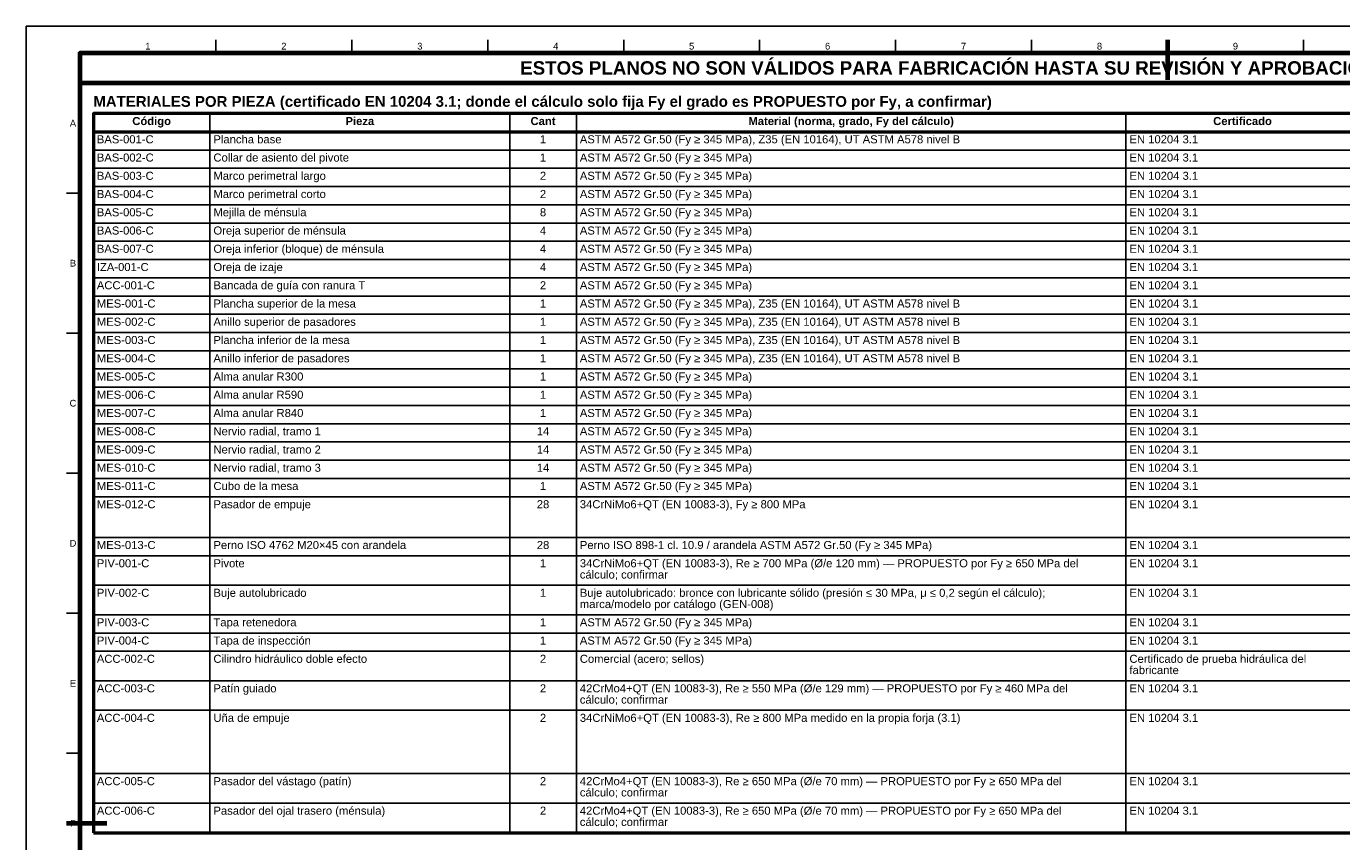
# Model space of a CAD drawing. Header units: millimetres. Extents: x 0 to 841, y 0 to 594.
# Tile 2 of 3: x 0 to 490, y 290 to 594. Entities that reach past the tile are written whole.
import ezdxf
from ezdxf.enums import TextEntityAlignment as Align

# ---------------------------------------------------------------- set-up
doc = ezdxf.new("R2010")
doc.units = ezdxf.units.MM
for name, color, linetype, lineweight in [('FINA', 7, 'CONTINUOUS', 25), ('MARCO', 7, 'CONTINUOUS', 70), ('TXT', 7, 'CONTINUOUS', 25), ('VIS', 7, 'CONTINUOUS', 50)]:
    doc.layers.add(name, color=color, linetype=linetype, lineweight=lineweight)
doc.styles.add('STD', font='LiberationSans-Regular.ttf')
doc.styles.add('STDB', font='LiberationSans-Bold.ttf')

msp = doc.modelspace()

# ---------------------------------------------------------------- linework, layer by layer
at = {"layer": 'FINA'}
for p, q in [((70.69, 584), (70.69, 589)), ((121.38, 584), (121.38, 589)), ((172.06, 584), (172.06, 589)), ((222.75, 584), (222.75, 589)), ((273.44, 584), (273.44, 589)), ((324.12, 584), (324.12, 589)), ((374.81, 584), (374.81, 589)), ((425.5, 584), (425.5, 589)), ((476.19, 584), (476.19, 589)), ((68.47, 561.5), (68.47, 293.5)), ((180.25, 561.5), (180.25, 293.5)), ((205.09, 561.5), (205.09, 293.5)), ((410.02, 561.5), (410.02, 293.5)), ((25, 554.7), (646, 554.7)), ((25, 547.9), (646, 547.9)), ((25, 541.1), (646, 541.1)), ((20, 531.82), (15, 531.82)), ((25, 534.3), (646, 534.3)), ((25, 527.5), (646, 527.5)), ((25, 520.7), (646, 520.7)), ((25, 513.9), (646, 513.9)), ((25, 507.1), (646, 507.1)), ((25, 500.3), (646, 500.3)), ((25, 493.5), (646, 493.5)), ((25, 486.7), (646, 486.7)), ((20, 479.64), (15, 479.64)), ((25, 479.9), (646, 479.9)), ((25, 473.1), (646, 473.1)), ((25, 466.3), (646, 466.3)), ((25, 459.5), (646, 459.5)), ((25, 452.7), (646, 452.7)), ((25, 445.9), (646, 445.9)), ((25, 439.1), (646, 439.1)), ((25, 432.3), (646, 432.3)), ((20, 427.45), (15, 427.45)), ((25, 425.5), (646, 425.5)), ((25, 418.7), (646, 418.7)), ((25, 403.5), (646, 403.5)), ((25, 396.7), (646, 396.7)), ((25, 385.7), (646, 385.7)), ((20, 375.27), (15, 375.27)), ((25, 374.7), (646, 374.7)), ((25, 367.9), (646, 367.9)), ((25, 361.1), (646, 361.1)), ((25, 350.1), (646, 350.1)), ((25, 339.1), (646, 339.1)), ((20, 323.09), (15, 323.09)), ((25, 315.5), (646, 315.5)), ((25, 304.5), (646, 304.5))]:
    msp.add_line(p, q, dxfattribs=at)
msp.add_lwpolyline([(0, 0), (841, 0), (841, 594), (0, 594)], close=True, dxfattribs=at)
at = {"layer": 'MARCO'}
for p, q in [((425.5, 589), (425.5, 574)), ((15, 297), (30, 297))]:
    msp.add_line(p, q, dxfattribs=at)
for points in [[(20, 10), (831, 10), (831, 584), (20, 584)], [(20, 573), (831, 573), (831, 584), (20, 584)]]:
    msp.add_lwpolyline(points, close=True, dxfattribs=at)
at = {"layer": 'VIS'}
for p, q in [((25, 561.5), (25, 293.5)), ((25, 293.5), (646, 293.5))]:
    msp.add_line(p, q, dxfattribs=at)
msp.add_lwpolyline([(25, 554.7), (646, 554.7), (646, 561.5), (25, 561.5)], close=True, dxfattribs=at)

# ---------------------------------------------------------------- texts
at = {"layer": 'TXT'}
for s, height, style, p in [('1', 2.5, 'STD', (45.34, 586.6)), ('2', 2.5, 'STD', (96.03, 586.6)), ('3', 2.5, 'STD', (146.72, 586.6)), ('4', 2.5, 'STD', (197.41, 586.6)), ('5', 2.5, 'STD', (248.09, 586.6)), ('6', 2.5, 'STD', (298.78, 586.6)), ('7', 2.5, 'STD', (349.47, 586.6)), ('8', 2.5, 'STD', (400.16, 586.6)), ('9', 2.5, 'STD', (450.84, 586.6)), ('ESTOS PLANOS NO SON VÁLIDOS PARA FABRICACIÓN HASTA SU REVISIÓN Y APROBACIÓN POR UN INGENIERO CALCULISTA HABILITADO.', 5, 'STDB', (425.5, 578.5)), ('A', 2.5, 'STD', (17.4, 557.91)), ('Código', 3, 'STDB', (46.73, 558.7)), ('Pieza', 3, 'STDB', (124.36, 558.7)), ('Cant', 3, 'STDB', (192.67, 558.7)), ('Material (norma, grado, Fy del cálculo)', 3, 'STDB', (307.56, 558.7)), ('Certificado', 3, 'STDB', (453.49, 558.7)), ('1', 3, 'STD', (192.67, 551.9)), ('1', 3, 'STD', (192.67, 545.1)), ('2', 3, 'STD', (192.67, 538.3)), ('2', 3, 'STD', (192.67, 531.5)), ('8', 3, 'STD', (192.67, 524.7)), ('4', 3, 'STD', (192.67, 517.9)), ('4', 3, 'STD', (192.67, 511.1)), ('B', 2.5, 'STD', (17.4, 505.73)), ('4', 3, 'STD', (192.67, 504.3)), ('2', 3, 'STD', (192.67, 497.5)), ('1', 3, 'STD', (192.67, 490.7)), ('1', 3, 'STD', (192.67, 483.9)), ('1', 3, 'STD', (192.67, 477.1)), ('1', 3, 'STD', (192.67, 470.3)), ('1', 3, 'STD', (192.67, 463.5)), ('1', 3, 'STD', (192.67, 456.7)), ('C', 2.5, 'STD', (17.4, 453.55)), ('1', 3, 'STD', (192.67, 449.9)), ('14', 3, 'STD', (192.67, 443.1)), ('14', 3, 'STD', (192.67, 436.3)), ('14', 3, 'STD', (192.67, 429.5)), ('1', 3, 'STD', (192.67, 422.7)), ('28', 3, 'STD', (192.67, 415.9)), ('D', 2.5, 'STD', (17.4, 401.36)), ('28', 3, 'STD', (192.67, 400.7)), ('1', 3, 'STD', (192.67, 393.9)), ('1', 3, 'STD', (192.67, 382.9)), ('1', 3, 'STD', (192.67, 371.9)), ('1', 3, 'STD', (192.67, 365.1)), ('2', 3, 'STD', (192.67, 358.3)), ('E', 2.5, 'STD', (17.4, 349.18)), ('2', 3, 'STD', (192.67, 347.3)), ('2', 3, 'STD', (192.67, 336.3)), ('2', 3, 'STD', (192.67, 312.7)), ('2', 3, 'STD', (192.67, 301.7)), ('F', 2.5, 'STD', (17.4, 297))]:
    msp.add_text(s, height=height, dxfattribs=dict(at, style=style)).set_placement(p, align=Align.MIDDLE_CENTER)
at = {"layer": 'TXT', "style": 'STDB'}
msp.add_text('MATERIALES POR PIEZA (certificado EN 10204 3.1; donde el cálculo solo fija Fy el grado es PROPUESTO por Fy, a confirmar)', height=4, dxfattribs=at).set_placement((25, 568), align=Align.TOP_LEFT)
at = {"layer": 'TXT', "style": 'STD'}
for s, p in [('BAS-001-C', (26.3, 551.9)), ('Plancha base', (69.77, 551.9)), ('ASTM A572 Gr.50 (Fy ≥ 345 MPa), Z35 (EN 10164), UT ASTM A578 nivel B', (206.39, 551.9)), ('EN 10204 3.1', (411.32, 551.9)), ('BAS-002-C', (26.3, 545.1)), ('Collar de asiento del pivote', (69.77, 545.1)), ('ASTM A572 Gr.50 (Fy ≥ 345 MPa)', (206.39, 545.1)), ('EN 10204 3.1', (411.32, 545.1)), ('BAS-003-C', (26.3, 538.3)), ('Marco perimetral largo', (69.77, 538.3)), ('ASTM A572 Gr.50 (Fy ≥ 345 MPa)', (206.39, 538.3)), ('EN 10204 3.1', (411.32, 538.3)), ('BAS-004-C', (26.3, 531.5)), ('Marco perimetral corto', (69.77, 531.5)), ('ASTM A572 Gr.50 (Fy ≥ 345 MPa)', (206.39, 531.5)), ('EN 10204 3.1', (411.32, 531.5)), ('BAS-005-C', (26.3, 524.7)), ('Mejilla de ménsula', (69.77, 524.7)), ('ASTM A572 Gr.50 (Fy ≥ 345 MPa)', (206.39, 524.7)), ('EN 10204 3.1', (411.32, 524.7)), ('Oreja superior de ménsula', (69.77, 517.9)), ('BAS-006-C', (26.3, 517.9)), ('ASTM A572 Gr.50 (Fy ≥ 345 MPa)', (206.39, 517.9)), ('EN 10204 3.1', (411.32, 517.9)), ('BAS-007-C', (26.3, 511.1)), ('Oreja inferior (bloque) de ménsula', (69.77, 511.1)), ('ASTM A572 Gr.50 (Fy ≥ 345 MPa)', (206.39, 511.1)), ('EN 10204 3.1', (411.32, 511.1)), ('IZA-001-C', (26.3, 504.3)), ('Oreja de izaje', (69.77, 504.3)), ('ASTM A572 Gr.50 (Fy ≥ 345 MPa)', (206.39, 504.3)), ('EN 10204 3.1', (411.32, 504.3)), ('ACC-001-C', (26.3, 497.5)), ('Bancada de guía con ranura T', (69.77, 497.5)), ('ASTM A572 Gr.50 (Fy ≥ 345 MPa)', (206.39, 497.5)), ('EN 10204 3.1', (411.32, 497.5)), ('MES-001-C', (26.3, 490.7)), ('Plancha superior de la mesa', (69.77, 490.7)), ('ASTM A572 Gr.50 (Fy ≥ 345 MPa), Z35 (EN 10164), UT ASTM A578 nivel B', (206.39, 490.7)), ('EN 10204 3.1', (411.32, 490.7)), ('Anillo superior de pasadores', (69.77, 483.9)), ('ASTM A572 Gr.50 (Fy ≥ 345 MPa), Z35 (EN 10164), UT ASTM A578 nivel B', (206.39, 483.9)), ('MES-002-C', (26.3, 483.9)), ('EN 10204 3.1', (411.32, 483.9)), ('MES-003-C', (26.3, 477.1)), ('Plancha inferior de la mesa', (69.77, 477.1)), ('ASTM A572 Gr.50 (Fy ≥ 345 MPa), Z35 (EN 10164), UT ASTM A578 nivel B', (206.39, 477.1)), ('EN 10204 3.1', (411.32, 477.1)), ('MES-004-C', (26.3, 470.3)), ('Anillo inferior de pasadores', (69.77, 470.3)), ('ASTM A572 Gr.50 (Fy ≥ 345 MPa), Z35 (EN 10164), UT ASTM A578 nivel B', (206.39, 470.3)), ('EN 10204 3.1', (411.32, 470.3)), ('MES-005-C', (26.3, 463.5)), ('Alma anular R300', (69.77, 463.5)), ('ASTM A572 Gr.50 (Fy ≥ 345 MPa)', (206.39, 463.5)), ('EN 10204 3.1', (411.32, 463.5)), ('MES-006-C', (26.3, 456.7)), ('Alma anular R590', (69.77, 456.7)), ('ASTM A572 Gr.50 (Fy ≥ 345 MPa)', (206.39, 456.7)), ('EN 10204 3.1', (411.32, 456.7)), ('MES-007-C', (26.3, 449.9)), ('Alma anular R840', (69.77, 449.9)), ('ASTM A572 Gr.50 (Fy ≥ 345 MPa)', (206.39, 449.9)), ('EN 10204 3.1', (411.32, 449.9)), ('MES-008-C', (26.3, 443.1)), ('Nervio radial, tramo 1', (69.77, 443.1)), ('ASTM A572 Gr.50 (Fy ≥ 345 MPa)', (206.39, 443.1)), ('EN 10204 3.1', (411.32, 443.1)), ('MES-009-C', (26.3, 436.3)), ('Nervio radial, tramo 2', (69.77, 436.3)), ('ASTM A572 Gr.50 (Fy ≥ 345 MPa)', (206.39, 436.3)), ('EN 10204 3.1', (411.32, 436.3)), ('MES-010-C', (26.3, 429.5)), ('Nervio radial, tramo 3', (69.77, 429.5)), ('ASTM A572 Gr.50 (Fy ≥ 345 MPa)', (206.39, 429.5)), ('EN 10204 3.1', (411.32, 429.5)), ('MES-011-C', (26.3, 422.7)), ('Cubo de la mesa', (69.77, 422.7)), ('ASTM A572 Gr.50 (Fy ≥ 345 MPa)', (206.39, 422.7)), ('EN 10204 3.1', (411.32, 422.7)), ('MES-012-C', (26.3, 415.9)), ('Pasador de empuje', (69.77, 415.9)), ('34CrNiMo6+QT (EN 10083-3), Fy ≥ 800 MPa', (206.39, 415.9)), ('EN 10204 3.1', (411.32, 415.9)), ('MES-013-C', (26.3, 400.7)), ('Perno ISO 4762 M20×45 con arandela', (69.77, 400.7)), ('Perno ISO 898-1 cl. 10.9 / arandela ASTM A572 Gr.50 (Fy ≥ 345 MPa)', (206.39, 400.7)), ('EN 10204 3.1', (411.32, 400.7)), ('PIV-001-C', (26.3, 393.9)), ('Pivote', (69.77, 393.9)), ('34CrNiMo6+QT (EN 10083-3), Re ≥ 700 MPa (Ø/e 120 mm) — PROPUESTO por Fy ≥ 650 MPa del', (206.39, 393.9)), ('EN 10204 3.1', (411.32, 393.9)), ('cálculo; confirmar', (206.39, 389.7)), ('PIV-002-C', (26.3, 382.9)), ('Buje autolubricado', (69.77, 382.9)), ('Buje autolubricado: bronce con lubricante sólido (presión ≤ 30 MPa, μ ≤ 0,2 según el cálculo);', (206.39, 382.9)), ('EN 10204 3.1', (411.32, 382.9)), ('marca/modelo por catálogo (GEN-008)', (206.39, 378.7)), ('PIV-003-C', (26.3, 371.9)), ('Tapa retenedora', (69.77, 371.9)), ('ASTM A572 Gr.50 (Fy ≥ 345 MPa)', (206.39, 371.9)), ('EN 10204 3.1', (411.32, 371.9)), ('PIV-004-C', (26.3, 365.1)), ('Tapa de inspección', (69.77, 365.1)), ('ASTM A572 Gr.50 (Fy ≥ 345 MPa)', (206.39, 365.1)), ('EN 10204 3.1', (411.32, 365.1)), ('ACC-002-C', (26.3, 358.3)), ('Cilindro hidráulico doble efecto', (69.77, 358.3)), ('Comercial (acero; sellos)', (206.39, 358.3)), ('Certificado de prueba hidráulica del', (411.32, 358.3)), ('fabricante', (411.32, 354.1)), ('ACC-003-C', (26.3, 347.3)), ('Patín guiado', (69.77, 347.3)), ('42CrMo4+QT (EN 10083-3), Re ≥ 550 MPa (Ø/e 129 mm) — PROPUESTO por Fy ≥ 460 MPa del', (206.39, 347.3)), ('EN 10204 3.1', (411.32, 347.3)), ('cálculo; confirmar', (206.39, 343.1)), ('ACC-004-C', (26.3, 336.3)), ('Uña de empuje', (69.77, 336.3)), ('34CrNiMo6+QT (EN 10083-3), Re ≥ 800 MPa medido en la propia forja (3.1)', (206.39, 336.3)), ('EN 10204 3.1', (411.32, 336.3)), ('ACC-005-C', (26.3, 312.7)), ('Pasador del vástago (patín)', (69.77, 312.7)), ('42CrMo4+QT (EN 10083-3), Re ≥ 650 MPa (Ø/e 70 mm) — PROPUESTO por Fy ≥ 650 MPa del', (206.39, 312.7)), ('EN 10204 3.1', (411.32, 312.7)), ('cálculo; confirmar', (206.39, 308.5)), ('ACC-006-C', (26.3, 301.7)), ('Pasador del ojal trasero (ménsula)', (69.77, 301.7)), ('42CrMo4+QT (EN 10083-3), Re ≥ 650 MPa (Ø/e 70 mm) — PROPUESTO por Fy ≥ 650 MPa del', (206.39, 301.7)), ('cálculo; confirmar', (206.39, 297.5)), ('EN 10204 3.1', (411.32, 301.7))]:
    msp.add_text(s, height=3, dxfattribs=at).set_placement(p, align=Align.MIDDLE_LEFT)

doc.saveas('drawing.dxf')
